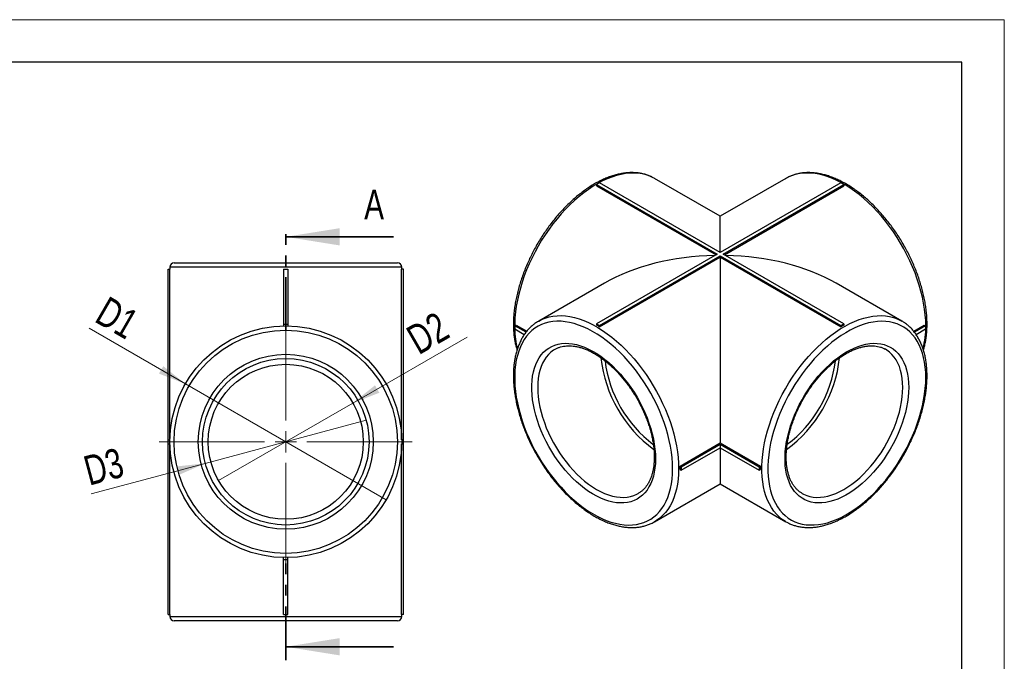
# Model space of a CAD drawing. Header units: millimetres. Extents: x 0 to 210, y 0 to 297.
# Tile 4 of 4: x 94 to 210, y 221 to 297. Entities that reach past the tile are written whole.
import ezdxf

# ---------------------------------------------------------------- set-up
doc = ezdxf.new("R2010")
doc.units = ezdxf.units.MM
doc.linetypes.add('PHANTOM', pattern=[12.7, 6.35, -1.27, 1.27, -1.27, 1.27, -1.27])
doc.layers.add('ОСЕВЫЕ', color=7, linetype='Continuous')
doc.styles.add('SLDTEXTSTYLE1', font='TXT', dxfattribs={"width": 0.75})
doc.dimstyles.new('SLDDIMSTYLE0', dxfattribs={"dimtxt": 3.5, "dimasz": 3.302, "dimexe": 0, "dimexo": 0.0625, "dimgap": 0.875, "dimtad": 1, "dimlfac": 2, "dimrnd": 1e-09, "dimzin": 12, "dimdsep": 46, "dimtxsty": 'SLDTEXTSTYLE1', "dimblk1": 'NONE', "dimsah": 1, "dimcen": 0, "dimadec": 0, "dimazin": 3, "dimtfac": 1, "dimtmove": 0, "dimatfit": 3, "dimldrblk": 'NONE', "dimfxl": 0, "dimfrac": 2, "dimtolj": 1, "dimtzin": 12, "dimarcsym": 0})

# ---------------------------------------------------------------- blocks, each defined once
blk = doc.blocks.new('_D')
at = {"color": 7, "linetype": 'Continuous', "lineweight": 0}
for q in [(102.02, 260.57), (137.07, 240.34)]:
    blk.add_line((113.39, 254.01), q, dxfattribs=at)
at = {"color": 7, "linetype": 'Continuous', "lineweight": 18}
blk.add_solid([(113.39, 254.01), (110.78, 256.1), (110.27, 255.22)], dxfattribs=at)
at = {"color": 7, "linetype": 'Continuous', "lineweight": 18, "insert": (104.27, 264.46), "char_height": 3.5, "attachment_point": 1, "rotation": 330, "style": 'SLDTEXTSTYLE1'}
blk.add_mtext('D1', dxfattribs=at)
blk = doc.blocks.new('_None')
blk = doc.blocks.new('_D_1')
at = {"color": 7, "linetype": 'Continuous', "lineweight": 0}
for q in [(146.65, 259.54), (117.3, 242.6)]:
    blk.add_line((133.15, 251.75), q, dxfattribs=at)
at = {"color": 7, "linetype": 'Continuous', "lineweight": 18}
blk.add_solid([(133.15, 251.75), (136.27, 252.96), (135.76, 253.84)], dxfattribs=at)
at = {"color": 7, "linetype": 'Continuous', "lineweight": 18, "insert": (139.16, 260.4), "char_height": 3.5, "attachment_point": 1, "rotation": 30, "style": 'SLDTEXTSTYLE1'}
blk.add_mtext('D2', dxfattribs=at)
blk = doc.blocks.new('_D_2')
at = {"color": 7, "linetype": 'Continuous', "lineweight": 0}
for q in [(134.72, 249.72), (102.29, 241.03)]:
    blk.add_line((115.74, 244.63), q, dxfattribs=at)
at = {"color": 7, "linetype": 'Continuous', "lineweight": 18}
blk.add_solid([(115.74, 244.63), (112.42, 244.27), (112.68, 243.29)], dxfattribs=at)
at = {"color": 7, "linetype": 'Continuous', "lineweight": 18, "insert": (101.13, 245.36), "char_height": 3.5, "attachment_point": 1, "rotation": 15, "style": 'SLDTEXTSTYLE1'}
blk.add_mtext('D3', dxfattribs=at)
blk = doc.blocks.new('SW_CENTERMARKSYMBOL_0')
at = {"color": 0, "linetype": 'Continuous', "lineweight": 18}
for p, q in [((0, 2.5), (0, 14.925)), ((0, 0), (0, 1.25)), ((-2.5, 0), (-14.925, 0)), ((0, 0), (-1.25, 0)), ((0, 0), (0, -1.25)), ((0, 0), (1.25, 0)), ((2.5, 0), (14.925, 0)), ((0, -2.5), (0, -14.925))]:
    blk.add_line(p, q, dxfattribs=at)

msp = doc.modelspace()

# ---------------------------------------------------------------- linework, layer by layer
at = {"color": 7, "linetype": 'Continuous', "lineweight": 25}
for p, q in [((205, 292), (20, 292)), ((205, 5), (205, 292)), ((162.2563, 277.7482), (161.9027, 277.5441)), ((176.4868, 269.5331), (162.2563, 277.7482)), ((168.7397, 278.2619), (168.6802, 278.2956)), ((176.4868, 273.7896), (168.7397, 278.2619)), ((184.2339, 278.2619), (176.4868, 273.7896)), ((190.7173, 277.7482), (176.4868, 269.5331)), ((191.0709, 277.5441), (190.7173, 277.7482)), ((161.9027, 277.5441), (176.1332, 269.329)), ((161.9027, 277.5441), (161.9027, 277.3789)), ((161.9027, 277.3789), (175.9902, 269.2464)), ((176.8403, 269.329), (191.0709, 277.5441)), ((176.9834, 269.2464), (191.0709, 277.3789)), ((191.0709, 277.5441), (191.0709, 277.3789)), ((176.4868, 269.5331), (176.4868, 273.7896)), ((176.1332, 269.329), (161.9027, 261.1139)), ((162.2563, 260.9097), (176.4868, 269.1249)), ((162.2563, 260.7446), (176.4868, 268.9597)), ((176.4868, 269.1249), (190.7173, 260.9097)), ((176.4868, 269.1249), (176.4868, 268.9597)), ((176.4868, 268.9597), (190.7173, 260.7446)), ((176.4868, 268.9597), (176.4868, 247.0411)), ((191.0709, 261.1139), (176.8403, 269.329)), ((111.354, 267.5484), (111.5562, 267.5484)), ((111.354, 247.4234), (111.354, 267.5484)), ((111.554, 267.7984), (111.554, 267.5484)), ((111.5562, 247.4234), (111.5562, 267.5484)), ((112.054, 268.2984), (125.229, 268.2984)), ((124.979, 267.5484), (125.479, 267.5484)), ((124.979, 267.5484), (124.979, 261.0484)), ((125.229, 268.2984), (138.404, 268.2984)), ((125.479, 267.5484), (125.479, 261.0484)), ((138.9017, 247.4234), (138.9017, 267.5484)), ((139.104, 267.5484), (138.9017, 267.5484)), ((138.904, 267.5484), (138.904, 267.7984)), ((139.104, 247.4234), (139.104, 267.5484)), ((162.8129, 265.8958), (155.0658, 261.4235)), ((197.9078, 261.4235), (190.1607, 265.8958)), ((197.9078, 261.4235), (197.9284, 261.4115)), ((124.979, 261.0484), (124.979, 260.8461)), ((124.979, 261.0484), (125.479, 261.0484)), ((125.479, 261.0484), (125.479, 260.8461)), ((152.2684, 260.8569), (152.4114, 260.9395)), ((153.5756, 260.1023), (152.2684, 260.8569)), ((152.2684, 260.8569), (152.2684, 260.4486)), ((153.3688, 259.8134), (152.2684, 260.4486)), ((152.4114, 260.9395), (153.6665, 260.215)), ((161.9027, 261.1139), (162.2563, 260.9097)), ((161.9027, 261.1139), (161.9027, 260.9487)), ((162.2563, 260.9097), (162.2563, 260.7446)), ((190.7173, 260.9097), (191.0709, 261.1139)), ((190.7173, 260.9097), (190.7173, 260.7446)), ((191.0709, 261.1139), (191.0709, 260.9487)), ((199.3091, 260.2161), (200.5622, 260.9395)), ((200.7052, 260.8569), (199.3967, 260.1015)), ((200.7052, 260.4486), (199.6061, 259.8142)), ((200.5622, 260.9395), (200.7052, 260.8569)), ((200.7052, 260.8569), (200.7052, 260.4486)), ((156.9906, 258.0892), (156.9624, 258.0727)), ((195.983, 258.0892), (195.9402, 258.1135)), ((111.354, 246.9234), (111.354, 247.4234)), ((111.354, 247.4234), (111.5562, 247.4234)), ((139.104, 247.4234), (138.9017, 247.4234)), ((139.104, 246.9234), (139.104, 247.4234)), ((111.354, 246.9234), (111.5562, 246.9234)), ((111.354, 226.7984), (111.354, 246.9234)), ((111.5562, 226.7984), (111.5562, 246.9234)), ((139.104, 246.9234), (138.9017, 246.9234)), ((138.9017, 226.7984), (138.9017, 246.9234)), ((139.104, 226.7984), (139.104, 246.9234)), ((171.7476, 244.3052), (176.4868, 247.0411)), ((171.8906, 244.2226), (176.4868, 246.8759)), ((171.8906, 243.8143), (176.4868, 246.4677)), ((176.4868, 247.0411), (181.226, 244.3052)), ((176.4868, 246.8759), (181.083, 244.2226)), ((176.4868, 246.8759), (176.4868, 246.4677)), ((176.4868, 246.4677), (176.4868, 242.2094)), ((176.4868, 246.4677), (181.083, 243.8143)), ((171.7476, 244.3052), (171.8906, 244.2226)), ((171.8906, 244.2226), (171.8906, 243.8143)), ((181.083, 244.2226), (181.226, 244.3052)), ((181.083, 244.2226), (181.083, 243.8143)), ((171.7476, 243.8969), (171.8906, 243.8143)), ((181.083, 243.8143), (181.226, 243.8969)), ((168.7397, 237.737), (176.4868, 242.2094)), ((176.4868, 242.2094), (184.2339, 237.737)), ((166.8148, 241.0713), (166.8552, 241.095)), ((168.7397, 237.737), (168.7014, 237.7152)), ((124.979, 233.2984), (124.979, 233.5007)), ((125.479, 233.2984), (125.479, 233.5007)), ((124.979, 233.2984), (125.479, 233.2984)), ((124.979, 226.7984), (124.979, 233.2984)), ((125.479, 226.7984), (125.479, 233.2984)), ((111.354, 226.7984), (111.5562, 226.7984)), ((111.554, 226.7984), (111.554, 226.5484)), ((124.979, 226.7984), (125.479, 226.7984)), ((139.104, 226.7984), (138.9017, 226.7984)), ((138.904, 226.5484), (138.904, 226.7984)), ((125.229, 226.0484), (112.054, 226.0484)), ((138.404, 226.0484), (125.229, 226.0484))]:
    msp.add_line(p, q, dxfattribs=at)
at = {"color": 7, "linetype": 'PHANTOM', "lineweight": 35}
for p, q in [((125.229, 260.2559), (125.229, 272.9559)), ((125.229, 221.3909), (125.229, 234.0973))]:
    msp.add_line(p, q, dxfattribs=at)
at = {"color": 7, "linetype": 'Continuous', "lineweight": 35}
for p, q in [((137.929, 271.3684), (125.229, 271.3684)), ((137.929, 222.9784), (125.229, 222.9784))]:
    msp.add_line(p, q, dxfattribs=at)
at = {"color": 8, "linetype": 'Continuous', "lineweight": 25}
for p, q in [((125.229, 267.7984), (111.554, 267.7984)), ((138.904, 267.7984), (125.229, 267.7984)), ((111.554, 226.5484), (125.229, 226.5484)), ((125.229, 226.5484), (138.904, 226.5484))]:
    msp.add_line(p, q, dxfattribs=at)
at = {"color": 8, "linetype": 'Continuous', "lineweight": 25, "flags": 128}
for points in [[(168.6802, 278.2956), (168.5908, 278.3441), (168.1774, 278.537), (167.7431, 278.6896), (167.2894, 278.8015), (166.8178, 278.8722), (166.3299, 278.9015), (165.8272, 278.8894), (165.3116, 278.8359), (164.7846, 278.7411), (164.248, 278.6054), (163.7037, 278.4292), (163.1533, 278.213), (162.5989, 277.9578), (162.0421, 277.6641), (161.4848, 277.3332), (160.9289, 276.9659), (160.3763, 276.5637), (159.8287, 276.1277), (159.288, 275.6595), (158.756, 275.1606), (158.2345, 274.6326), (157.7251, 274.0773), (157.2297, 273.4967), (156.7497, 272.8925), (156.2869, 272.2668), (155.8427, 271.6216), (155.4186, 270.9592), (155.0161, 270.2817), (154.6365, 269.5914), (154.281, 268.8905), (153.9508, 268.1814), (153.6471, 267.4665), (153.3707, 266.7481), (153.1227, 266.0286), (152.9039, 265.3103), (152.7149, 264.5958), (152.5565, 263.8873), (152.4292, 263.1873), (152.3333, 262.4979), (152.2692, 261.8216), (152.237, 261.1606), (152.237, 260.517), (152.2692, 259.893), (152.3333, 259.2907), (152.4292, 258.7121), (152.5558, 258.1618)], [(200.7406, 260.8365), (200.7245, 261.489), (200.6764, 262.158), (200.5963, 262.8411), (200.4846, 263.5361), (200.3417, 264.2407), (200.1679, 264.9525), (199.964, 265.6691), (199.7305, 266.3883), (199.4682, 267.1076), (199.178, 267.8245), (198.8609, 268.5369), (198.5179, 269.2421), (198.1502, 269.938), (197.759, 270.6222), (197.3455, 271.2924), (196.9112, 271.9465), (196.4575, 272.5822), (195.9859, 273.1974), (195.498, 273.7901), (194.9954, 274.3583), (194.4797, 274.9001), (193.9527, 275.4137), (193.4162, 275.8975), (192.8718, 276.3498), (192.3215, 276.7691), (191.767, 277.154), (191.2102, 277.5033), (190.653, 277.8157), (190.0971, 278.0903), (189.5444, 278.326), (188.9969, 278.5223), (188.4562, 278.6783), (187.9242, 278.7936), (187.4027, 278.8678), (186.8933, 278.9007), (186.3978, 278.8921), (185.9179, 278.842), (185.455, 278.7507), (185.0108, 278.6184), (184.5868, 278.4456), (184.2339, 278.2619)], [(155.0658, 261.4235), (155.4186, 261.6072), (155.8427, 261.78), (156.2869, 261.9123), (156.7497, 262.0036), (157.2297, 262.0536), (157.7251, 262.0623), (158.2345, 262.0294), (158.756, 261.9552), (159.288, 261.8399), (159.8287, 261.6839), (160.3763, 261.4876), (160.9289, 261.2518), (161.4848, 260.9773), (162.0421, 260.6648), (162.5989, 260.3156), (163.1533, 259.9307), (163.7037, 259.5114), (164.248, 259.0591), (164.7846, 258.5753), (165.3116, 258.0617), (165.8272, 257.5198), (166.3299, 256.9516), (166.8178, 256.359), (167.2894, 255.7438), (167.7431, 255.1081), (168.1774, 254.454), (168.5908, 253.7838), (168.9821, 253.0996), (169.3498, 252.4037), (169.6928, 251.6984), (170.0099, 250.9861), (170.3, 250.2692), (170.5623, 249.5499), (170.7958, 248.8307), (170.9998, 248.1141), (171.1735, 247.4023), (171.3165, 246.6977), (171.4282, 246.0027), (171.5082, 245.3196), (171.5563, 244.6506), (171.5724, 243.9981)], [(184.2424, 237.7321), (184.1843, 237.7661), (183.8046, 238.0181), (183.4491, 238.3085), (183.119, 238.6364), (182.8152, 239.0006), (182.5389, 239.4), (182.2909, 239.8332), (182.072, 240.2987), (181.8831, 240.7951), (181.7247, 241.3207), (181.5973, 241.8737), (181.5014, 242.4523), (181.4373, 243.0546), (181.4052, 243.6786), (181.4052, 244.3222), (181.4373, 244.9832), (181.5014, 245.6595), (181.5973, 246.3488), (181.7247, 247.0489), (181.8831, 247.7574), (182.072, 248.4719), (182.2909, 249.1901), (182.5389, 249.9097), (182.8152, 250.6281), (183.119, 251.343), (183.4491, 252.0521), (183.8046, 252.753), (184.1843, 253.4433), (184.5868, 254.1208), (185.0108, 254.7832), (185.455, 255.4283), (185.9179, 256.054), (186.3978, 256.6582), (186.8933, 257.2389), (187.4027, 257.7942), (187.9242, 258.3221), (188.4562, 258.8211), (188.9969, 259.2893), (189.5444, 259.7252), (190.0971, 260.1275), (190.653, 260.4947), (191.2102, 260.8257), (191.767, 261.1193), (192.3215, 261.3746), (192.8718, 261.5907), (193.4162, 261.7669), (193.9527, 261.9027), (194.4797, 261.9975), (194.9954, 262.051), (195.498, 262.0631), (195.9859, 262.0338), (196.4575, 261.9631), (196.9112, 261.8512), (197.3455, 261.6986), (197.759, 261.5057), (197.9078, 261.4235)], [(156.9624, 258.0727), (156.8254, 257.9871), (156.5136, 257.7542), (156.227, 257.4832), (155.9668, 257.1754), (155.7343, 256.8321), (155.5306, 256.455), (155.3565, 256.0459), (155.213, 255.6066), (155.1007, 255.1392), (155.0201, 254.6459), (154.9716, 254.129), (154.9554, 253.5908), (154.9716, 253.034), (155.0201, 252.4611), (155.1007, 251.8747), (155.213, 251.2777), (155.3565, 250.6727), (155.5306, 250.0626), (155.7343, 249.4503), (155.9668, 248.8386), (156.227, 248.2304), (156.5136, 247.6284), (156.8254, 247.0355), (157.1608, 246.4546), (157.5183, 245.8881), (157.8963, 245.3389), (158.293, 244.8095), (158.7065, 244.3023), (159.1349, 243.8197), (159.5762, 243.364), (160.0283, 242.9373), (160.4892, 242.5415), (160.9567, 242.1786), (161.4286, 241.8501), (161.9027, 241.5577), (162.3768, 241.3027), (162.8487, 241.0863), (163.3162, 240.9095), (163.7771, 240.7732), (164.2292, 240.6779), (164.6705, 240.6241), (165.0989, 240.612), (165.5124, 240.6418), (165.9091, 240.7133), (166.2871, 240.826), (166.6446, 240.9797), (166.8148, 241.0713)], [(198.0182, 253.5908), (198.002, 254.129), (197.9535, 254.6459), (197.8729, 255.1392), (197.7606, 255.6066), (197.6171, 256.0459), (197.443, 256.455), (197.2393, 256.8321), (197.0068, 257.1754), (196.7466, 257.4832), (196.46, 257.7542), (196.1482, 257.9871), (195.983, 258.0892)], [(186.1685, 241.0657), (186.329, 240.9797), (186.6865, 240.826), (187.0645, 240.7133), (187.4612, 240.6418), (187.8746, 240.612), (188.303, 240.6241), (188.7444, 240.6779), (189.1965, 240.7732), (189.6574, 240.9095), (190.1249, 241.0863), (190.5968, 241.3027), (191.0709, 241.5577), (191.545, 241.8501), (192.0169, 242.1786), (192.4843, 242.5415), (192.9452, 242.9373), (193.3974, 243.364), (193.8387, 243.8197), (194.2671, 244.3023), (194.6806, 244.8095), (195.0773, 245.3389), (195.4552, 245.8881), (195.8128, 246.4546), (196.1482, 247.0355), (196.46, 247.6284), (196.7466, 248.2304), (197.0068, 248.8386), (197.2393, 249.4503), (197.443, 250.0626), (197.6171, 250.6727), (197.7606, 251.2777), (197.8729, 251.8747), (197.9535, 252.4611), (198.002, 253.034), (198.0182, 253.5908)], [(171.5724, 243.9981), (171.5563, 243.364), (171.5082, 242.7506), (171.4282, 242.1599), (171.3165, 241.5939), (171.1735, 241.0544), (170.9998, 240.5432), (170.7958, 240.062), (170.5623, 239.6124), (170.3, 239.196), (170.0099, 238.814), (169.6928, 238.4679), (169.3498, 238.1586), (168.9821, 237.8873), (168.7397, 237.737)]]:
    msp.add_lwpolyline(points, dxfattribs=at)
at = {"color": 7, "linetype": 'Continuous', "lineweight": 25, "flags": 128}
for points in [[(170.8653, 243.9981), (170.8492, 244.6387), (170.8011, 245.2956), (170.7211, 245.9667), (170.6095, 246.6494), (170.4666, 247.3416), (170.293, 248.0408), (170.0893, 248.7446), (169.8561, 249.4506), (169.5943, 250.1563), (169.3047, 250.8593), (168.9884, 251.5572), (168.6465, 252.2476), (168.2801, 252.9281), (167.8905, 253.5964), (167.4791, 254.2501), (167.0472, 254.887), (166.5963, 255.5049), (166.128, 256.1016), (165.644, 256.6752), (165.1459, 257.2237), (164.6353, 257.745), (164.1141, 258.2376), (163.5841, 258.6996), (163.047, 259.1294), (162.5048, 259.5256), (161.9593, 259.8869), (161.4124, 260.2119), (160.866, 260.4995), (160.3219, 260.7488), (159.782, 260.9589), (159.2482, 261.1291), (158.7224, 261.2587), (158.2063, 261.3474), (157.7017, 261.3949), (157.2104, 261.4009), (156.7341, 261.3654), (156.2743, 261.2886), (155.8328, 261.1708), (155.4109, 261.0123), (155.0102, 260.8136), (154.632, 260.5756), (154.2777, 260.2989), (153.9485, 259.9846), (153.6454, 259.6338), (153.3696, 259.2475), (153.122, 258.8273), (152.9034, 258.3744), (152.7147, 257.8905), (152.5564, 257.3773), (152.4291, 256.8365), (152.3332, 256.27), (152.2691, 255.6797), (152.237, 255.0677), (152.237, 254.4361), (152.2691, 253.787), (152.3332, 253.1227), (152.4291, 252.4456), (152.5564, 251.7578), (152.7147, 251.0618), (152.9034, 250.36), (153.122, 249.6548), (153.3696, 248.9487), (153.6454, 248.244), (153.9485, 247.5432), (154.2777, 246.8488), (154.632, 246.163), (155.0102, 245.4884), (155.4109, 244.8271), (155.8328, 244.1815), (156.2743, 243.5539), (156.7341, 242.9463), (157.2104, 242.3608), (157.7017, 241.7996), (158.2063, 241.2644), (158.7224, 240.7573), (159.2482, 240.2798), (159.782, 239.8337), (160.3219, 239.4205), (160.866, 239.0416), (161.4124, 238.6983), (161.9593, 238.3919), (162.5048, 238.1233), (163.047, 237.8935), (163.5841, 237.7033), (164.1141, 237.5533), (164.6353, 237.4441), (165.1459, 237.376), (165.644, 237.3492), (166.128, 237.364), (166.5963, 237.4201), (167.0472, 237.5175), (167.4791, 237.6557), (167.8905, 237.8344), (168.2801, 238.0528), (168.6465, 238.3102), (168.9884, 238.6059), (169.3047, 238.9386), (169.5943, 239.3073), (169.8561, 239.7107), (170.0893, 240.1475), (170.293, 240.616), (170.4666, 241.1148), (170.6095, 241.642), (170.7211, 242.1959), (170.8011, 242.7746), (170.8492, 243.376), (170.8653, 243.9981)], [(155.0108, 261.3912), (155.0161, 261.3944), (155.0658, 261.4235)], [(200.7406, 254.7542), (200.7245, 255.3763), (200.6764, 255.9777), (200.5964, 256.5564), (200.4847, 257.1103), (200.3419, 257.6375), (200.1683, 258.1363), (199.9645, 258.6048), (199.7314, 259.0416), (199.4695, 259.445), (199.18, 259.8137), (198.8637, 260.1464), (198.5218, 260.442), (198.1554, 260.6995), (197.7658, 260.9179), (197.3543, 261.0966), (196.9224, 261.2348), (196.4716, 261.3322), (196.0033, 261.3883), (195.5193, 261.403), (195.0211, 261.3763), (194.5106, 261.3082), (193.9894, 261.199), (193.4593, 261.049), (192.9223, 260.8588), (192.3801, 260.629), (191.8346, 260.3604), (191.2877, 260.054), (190.7412, 259.7107), (190.1971, 259.3318), (189.6573, 258.9186), (189.1235, 258.4725), (188.5977, 257.995), (188.0816, 257.4879), (187.577, 256.9527), (187.0857, 256.3915), (186.6093, 255.806), (186.1496, 255.1984), (185.708, 254.5707), (185.2862, 253.9252), (184.8855, 253.2639), (184.5073, 252.5892), (184.153, 251.9035), (183.8237, 251.2091), (183.5207, 250.5083), (183.2449, 249.8036), (182.9973, 249.0975), (182.7787, 248.3923), (182.59, 247.6905), (182.4317, 246.9945), (182.3044, 246.3067), (182.2085, 245.6295), (182.1444, 244.9653), (182.1123, 244.3162), (182.1123, 243.6846), (182.1444, 243.0725), (182.2085, 242.4823), (182.3044, 241.9158), (182.4317, 241.375), (182.59, 240.8617), (182.7787, 240.3779), (182.9973, 239.925), (183.2449, 239.5048), (183.5207, 239.1185), (183.8237, 238.7677), (184.153, 238.4533), (184.5073, 238.1767), (184.8855, 237.9386), (185.2862, 237.74), (185.708, 237.5815), (186.1496, 237.4637), (186.6093, 237.3869), (187.0857, 237.3514), (187.577, 237.3574), (188.0816, 237.4049), (188.5977, 237.4935), (189.1235, 237.6232), (189.6573, 237.7934), (190.1971, 238.0035), (190.7412, 238.2528), (191.2877, 238.5404), (191.8346, 238.8654), (192.3801, 239.2267), (192.9223, 239.6229), (193.4593, 240.0527), (193.9894, 240.5147), (194.5106, 241.0072), (195.0211, 241.5286), (195.5193, 242.077), (196.0033, 242.6506), (196.4716, 243.2474), (196.9224, 243.8653), (197.3543, 244.5022), (197.7658, 245.1559), (198.1554, 245.8242), (198.5218, 246.5047), (198.8637, 247.1951), (199.18, 247.893), (199.4695, 248.596), (199.7314, 249.3017), (199.9645, 250.0077), (200.1683, 250.7115), (200.3419, 251.4107), (200.4847, 252.1028), (200.5964, 252.7856), (200.6764, 253.4566), (200.7245, 254.1136), (200.7406, 254.7542)], [(168.85, 245.1614), (168.8341, 244.6135), (168.7863, 244.0863), (168.7068, 243.5823), (168.596, 243.1036), (168.4545, 242.6523), (168.2827, 242.2305), (168.0815, 241.8399), (167.8517, 241.4822), (167.5944, 241.1591), (167.3106, 240.8719), (167.0016, 240.6218), (166.6688, 240.4101), (166.3136, 240.2376), (165.9376, 240.105), (165.5424, 240.0129), (165.1297, 239.9619), (164.7013, 239.9519), (164.2592, 239.9832), (163.8053, 240.0556), (163.3414, 240.1687), (162.8697, 240.3221), (162.3923, 240.515), (161.9112, 240.7467), (161.4284, 241.0162), (160.9463, 241.3222), (160.4667, 241.6634), (159.9919, 242.0384), (159.5239, 242.4454), (159.0647, 242.8827), (158.6164, 243.3485), (158.181, 243.8406), (157.7602, 244.3569), (157.3561, 244.8951), (156.9702, 245.453), (156.6044, 246.028), (156.2602, 246.6176), (155.9392, 247.2193), (155.6426, 247.8304), (155.3719, 248.4483), (155.1282, 249.0703), (154.9126, 249.6935), (154.726, 250.3154), (154.5693, 250.9332), (154.443, 251.5442), (154.3479, 252.1457), (154.2842, 252.7351), (154.2523, 253.3098), (154.2523, 253.8673), (154.2842, 254.4052), (154.3479, 254.921), (154.443, 255.4127), (154.5693, 255.8779), (154.726, 256.3147), (154.9126, 256.7211), (155.1282, 257.0955), (155.3719, 257.4361), (155.6426, 257.7414), (155.9392, 258.0102), (156.2602, 258.2412), (156.6044, 258.4334), (156.9702, 258.5861), (157.3561, 258.6984), (157.7602, 258.77), (158.181, 258.8005), (158.6164, 258.7899), (159.0647, 258.738), (159.5239, 258.6452), (159.9919, 258.5119), (160.4667, 258.3386), (160.9463, 258.1262), (161.4284, 257.8755), (161.9112, 257.5876), (162.3923, 257.2638), (162.8697, 256.9055), (163.3414, 256.5143), (163.8053, 256.0919), (164.2592, 255.6401), (164.7013, 255.1609), (165.1297, 254.6564), (165.5424, 254.1289), (165.9376, 253.5805), (166.3136, 253.0138), (166.6688, 252.4312), (167.0016, 251.8352), (167.3106, 251.2284), (167.5944, 250.6136), (167.8517, 249.9933), (168.0815, 249.3704), (168.2827, 248.7475), (168.4545, 248.1273), (168.596, 247.5126), (168.7068, 246.906), (168.7863, 246.3102), (168.8341, 245.7278), (168.85, 245.1614)], [(198.7253, 253.5908), (198.7093, 253.0244), (198.6615, 252.4421), (198.5821, 251.8463), (198.4713, 251.2397), (198.3297, 250.625), (198.1579, 250.0048), (197.9567, 249.3819), (197.727, 248.7589), (197.4696, 248.1387), (197.1858, 247.5238), (196.8769, 246.9171), (196.5441, 246.3211), (196.1889, 245.7385), (195.8128, 245.1717), (195.4176, 244.6234), (195.0049, 244.0958), (194.5766, 243.5914), (194.1345, 243.1122), (193.6805, 242.6604), (193.2167, 242.238), (192.745, 241.8468), (192.2676, 241.4885), (191.7864, 241.1647), (191.3037, 240.8768), (190.8215, 240.6261), (190.342, 240.4136), (189.8671, 240.2404), (189.3991, 240.1071), (188.94, 240.0143), (188.4917, 239.9624), (188.0562, 239.9517), (187.6355, 239.9823), (187.2313, 240.0539), (186.8455, 240.1662), (186.4797, 240.3189), (186.1355, 240.5111), (185.8144, 240.7421), (185.5179, 241.0109), (185.2472, 241.3162), (185.0035, 241.6568), (184.7879, 242.0311), (184.6013, 242.4376), (184.4445, 242.8744), (184.3183, 243.3396), (184.2231, 243.8313), (184.1594, 244.3471), (184.1275, 244.885), (184.1275, 245.4425), (184.1594, 246.0172), (184.2231, 246.6066), (184.3183, 247.2081), (184.4445, 247.8191), (184.6013, 248.4368), (184.7879, 249.0587), (185.0035, 249.682), (185.2472, 250.304), (185.5179, 250.9219), (185.8144, 251.533), (186.1355, 252.1347), (186.4797, 252.7243), (186.8455, 253.2993), (187.2313, 253.8572), (187.6355, 254.3954), (188.0562, 254.9117), (188.4917, 255.4038), (188.94, 255.8695), (189.3991, 256.3069), (189.8671, 256.7139), (190.342, 257.0889), (190.8215, 257.4301), (191.3037, 257.7361), (191.7864, 258.0055), (192.2676, 258.2373), (192.745, 258.4302), (193.2167, 258.5836), (193.6805, 258.6967), (194.1345, 258.7691), (194.5766, 258.8004), (195.0049, 258.7904), (195.4176, 258.7393), (195.8128, 258.6473), (196.1889, 258.5147), (196.5441, 258.3422), (196.8769, 258.1305), (197.1858, 257.8804), (197.4696, 257.5932), (197.727, 257.2701), (197.9567, 256.9124), (198.1579, 256.5218), (198.3297, 256.1), (198.4713, 255.6487), (198.5821, 255.17), (198.6615, 254.666), (198.7093, 254.1388), (198.7253, 253.5908)]]:
    msp.add_lwpolyline(points, dxfattribs=at)
at = {"color": 7, "linetype": 'Continuous', "lineweight": 25}
for radius in [13.675, 13.175, 10.325, 9.825, 9.15]:
    msp.add_circle((125.229, 247.1734), radius, dxfattribs=at)
for centre, radius, start, end in [((112.054, 267.7984), 0.5, 90, 180), ((138.404, 267.7984), 0.5, 0, 90), ((155.6355, 249.6841), 12.8906, 59.095392, 60.909985), ((197.3381, 249.6841), 12.8906, 119.090015, 120.904608), ((177.8024, 258.7589), 15.4808, 186.206431, 233.787735), ((177.2955, 258.4665), 14.5011, 186.913259, 233.103297), ((175.1712, 258.7588), 15.4808, 306.218587, 353.799534), ((175.6754, 258.4677), 14.5038, 306.931473, 353.088557), ((158.8554, 244.101), 12.8938, 359.092851, 0.907149), ((194.1182, 244.101), 12.8938, 179.092851, 180.907149), ((112.054, 226.5484), 0.5, 180, 270), ((138.404, 226.5484), 0.5, 270, 0)]:
    msp.add_arc(centre, radius, start, end, dxfattribs=at)
at = {"color": 8, "linetype": 'Continuous', "lineweight": 25}
msp.add_arc((190.2803, 260.742), 10.4607, 345.730469, 0.517551, dxfattribs=at)
at = {"color": 7, "linetype": 'Continuous', "lineweight": 25}
for start_param, end_param in [(1.60427207, 2.35611323), (0.78547943, 1.53732058)]:
    msp.add_ellipse((176.4868, 257.9995), major_axis=(19.3394, 0), ratio=0.57738155, start_param=start_param, end_param=end_param, dxfattribs=at)
for points, knots in [([(168.675, 278.2964), (168.5576, 278.3591), (168.3092, 278.4919), (167.9064, 278.6507), (167.4735, 278.782), (167.0239, 278.8758), (166.5592, 278.9327), (166.0805, 278.9522), (165.589, 278.9342), (165.0861, 278.8785), (164.5735, 278.7852), (164.0528, 278.6544), (163.5256, 278.4866), (162.9938, 278.2822), (162.4591, 278.0421), (161.9231, 277.767), (161.3874, 277.458), (160.8538, 277.116), (160.3238, 276.7422), (159.7989, 276.3378), (159.2806, 275.9042), (158.7704, 275.4426), (158.2697, 274.9544), (157.78, 274.4412), (157.3025, 273.9045), (156.8387, 273.3458), (156.3899, 272.7668), (155.9573, 272.1692), (155.5422, 271.5549), (155.1458, 270.9254), (154.7692, 270.2828), (154.4135, 269.6289), (154.0798, 268.9655), (153.769, 268.2947), (153.4821, 267.6183), (153.2199, 266.9382), (152.9832, 266.2566), (152.7727, 265.5752), (152.5892, 264.8961), (152.4332, 264.2212), (152.3052, 263.5525), (152.2057, 262.8918), (152.1351, 262.241), (152.0937, 261.6021), (152.0818, 260.9769), (152.0995, 260.3671), (152.1472, 259.7749), (152.2241, 259.2013), (152.3331, 258.6507), (152.4304, 258.2492), (152.5007, 258.0396), (152.5147, 257.9977)], [0, 0, 0, 0, 0.01802951, 0.03816454, 0.05832589, 0.07854471, 0.09884506, 0.11924184, 0.13974017, 0.16033639, 0.18102014, 0.20177695, 0.22259079, 0.24344601, 0.26432876, 0.28522753, 0.30613335, 0.32703818, 0.34793767, 0.36882929, 0.38971164, 0.41058418, 0.43144697, 0.45230053, 0.47314565, 0.49398333, 0.51481472, 0.53564103, 0.55646355, 0.5772836, 0.5981025, 0.6189216, 0.63974189, 0.66056466, 0.68139126, 0.70222305, 0.72306137, 0.74390753, 0.76476279, 0.78562829, 0.80650502, 0.82739371, 0.84829474, 0.86920795, 0.89013239, 0.91106612, 0.93200577, 0.95294451, 0.97387368, 0.99478244, 1, 1, 1, 1]), ([(200.887, 261.0406), (200.8862, 261.1499), (200.8838, 261.4662), (200.8572, 262.0007), (200.7978, 262.6469), (200.709, 263.304), (200.5917, 263.97), (200.446, 264.6429), (200.2727, 265.3207), (200.0722, 266.0016), (199.8452, 266.6835), (199.5924, 267.3645), (199.3146, 268.0425), (199.0126, 268.7158), (198.6873, 269.3822), (198.3397, 270.0399), (197.9708, 270.6869), (197.5817, 271.3215), (197.1734, 271.9417), (196.7473, 272.5457), (196.3044, 273.1317), (195.8461, 273.6981), (195.3737, 274.2431), (194.8885, 274.7653), (194.3918, 275.2629), (193.885, 275.7345), (193.3696, 276.1788), (192.847, 276.5943), (192.3186, 276.9798), (191.7858, 277.334), (191.2503, 277.6558), (190.7134, 277.9441), (190.1766, 278.1979), (189.6417, 278.4162), (189.1101, 278.5982), (188.5836, 278.7432), (188.064, 278.8506), (187.5528, 278.9198), (187.0521, 278.9507), (186.5635, 278.943), (186.0889, 278.8972), (185.6299, 278.8132), (185.1878, 278.6924), (184.7652, 278.5329), (184.4316, 278.3789), (184.2469, 278.2654), (184.1892, 278.2299)], [0, 0, 0, 0, 0.01235665, 0.03574494, 0.05912589, 0.08249796, 0.10585962, 0.1292103, 0.15255009, 0.17587957, 0.19919965, 0.22251145, 0.24581626, 0.26911545, 0.29241044, 0.31570272, 0.33899377, 0.3622851, 0.3855778, 0.40887333, 0.43217319, 0.45547892, 0.47879201, 0.50211392, 0.52544605, 0.54878969, 0.57214592, 0.59551557, 0.61889902, 0.64229607, 0.66570564, 0.68912548, 0.71255178, 0.73597671, 0.75939056, 0.78278106, 0.80613292, 0.82942817, 0.8526474, 0.87577177, 0.89878591, 0.92168114, 0.94445835, 0.96712973, 0.98971868, 1, 1, 1, 1]), ([(155.0093, 261.3845), (154.9433, 261.3462), (154.7488, 261.2335), (154.4486, 261.0084), (154.1089, 260.7129), (153.7936, 260.3829), (153.5021, 260.0214), (153.2358, 259.6285), (152.9952, 259.2055), (152.7813, 258.7533), (152.5948, 258.2732), (152.4364, 257.7668), (152.3068, 257.2357), (152.2062, 256.6815), (152.1351, 256.1061), (152.0936, 255.5115), (152.0818, 254.8994), (152.0995, 254.2718), (152.1467, 253.6307), (152.223, 252.978), (152.3281, 252.3156), (152.4617, 251.6454), (152.6232, 250.9695), (152.8121, 250.2896), (153.0278, 249.608), (153.2696, 248.9263), (153.5368, 248.2468), (153.8285, 247.5712), (154.1439, 246.9017), (154.4821, 246.24), (154.842, 245.5881), (155.2226, 244.948), (155.6227, 244.3214), (156.0414, 243.7103), (156.4772, 243.1163), (156.929, 242.5413), (157.3956, 241.9869), (157.8755, 241.4547), (158.3674, 240.9464), (158.87, 240.4634), (159.3819, 240.0073), (159.9016, 239.5793), (160.4277, 239.1807), (160.9588, 238.813), (161.4933, 238.4771), (162.0298, 238.1743), (162.5668, 237.9056), (163.1027, 237.672), (163.636, 237.4743), (164.1648, 237.3133), (164.6876, 237.1897), (165.2026, 237.1041), (165.7081, 237.0568), (166.2021, 237.0479), (166.6829, 237.0774), (167.1488, 237.1451), (167.5984, 237.2501), (168.0293, 237.3934), (168.3966, 237.5479), (168.6114, 237.6695), (168.6963, 237.7176)], [0, 0, 0, 0, 0.00872327, 0.02570973, 0.04270702, 0.05974305, 0.07684075, 0.09401585, 0.11127588, 0.12862049, 0.14604293, 0.16353207, 0.18107467, 0.19865725, 0.21626742, 0.23389466, 0.25153058, 0.26916814, 0.28680237, 0.30443067, 0.32205151, 0.33966419, 0.35726857, 0.37486495, 0.39245393, 0.41003628, 0.42761294, 0.4451849, 0.46275323, 0.48031904, 0.49788343, 0.51544755, 0.53301238, 0.55057884, 0.56814808, 0.58572125, 0.60329948, 0.62088391, 0.6384756, 0.65607556, 0.67368469, 0.6913037, 0.70893304, 0.72657277, 0.74422239, 0.7618806, 0.77954509, 0.79721151, 0.81487283, 0.8325208, 0.85014485, 0.86773223, 0.88526861, 0.90273937, 0.9201315, 0.93743599, 0.9546502, 0.97177959, 0.98883827, 1, 1, 1, 1]), ([(200.887, 254.9583), (200.8862, 255.0668), (200.8838, 255.3809), (200.857, 255.8881), (200.797, 256.4725), (200.7068, 257.0369), (200.587, 257.5794), (200.4377, 258.0984), (200.2595, 258.5919), (200.0527, 259.0583), (199.8182, 259.4958), (199.5569, 259.903), (199.2697, 260.2784), (198.9582, 260.6211), (198.6228, 260.929), (198.2811, 261.195), (198.0412, 261.3406), (197.9289, 261.4088)], [0, 0, 0, 0, 0.037078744, 0.107321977, 0.177591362, 0.247845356, 0.318052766, 0.388173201, 0.458157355, 0.527949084, 0.597489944, 0.666726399, 0.735619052, 0.804152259, 0.872341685, 0.940237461, 1, 1, 1, 1]), ([(200.4611, 257.996), (200.4633, 258.0023), (200.5227, 258.1742), (200.6127, 258.5342), (200.7284, 259.0765), (200.8115, 259.6436), (200.8656, 260.2301), (200.8853, 260.6995), (200.8867, 260.9728), (200.887, 261.0406)], [0, 0, 0, 0, 0.00713757, 0.19268251, 0.37871128, 0.56508643, 0.75168748, 0.93841579, 1, 1, 1, 1]), ([(156.9665, 258.0722), (156.9803, 258.0813), (157.0905, 258.1537), (157.3162, 258.256), (157.6443, 258.376), (157.9923, 258.4567), (158.3556, 258.5019), (158.733, 258.5106), (159.1229, 258.4836), (159.5239, 258.421), (159.9347, 258.3232), (160.3541, 258.1904), (160.7804, 258.023), (161.212, 257.8215), (161.6473, 257.5864), (162.0844, 257.3186), (162.5215, 257.0189), (162.9565, 256.6885), (163.3877, 256.3285), (163.8131, 255.9404), (164.2308, 255.5257), (164.6391, 255.0861), (165.0362, 254.6234), (165.4202, 254.1394), (165.7896, 253.6362), (166.1427, 253.116), (166.4779, 252.5808), (166.794, 252.0329), (167.0895, 251.4747), (167.3632, 250.9085), (167.6139, 250.3368), (167.8406, 249.762), (168.0424, 249.1866), (168.2185, 248.6129), (168.3683, 248.0436), (168.4912, 247.4811), (168.5869, 246.9277), (168.6546, 246.3862), (168.6961, 245.863), (168.7011, 245.5295), (168.7036, 245.3655)], [0, 0, 0, 0, 0.00406946, 0.03238042, 0.06068659, 0.08880214, 0.11663116, 0.14415311, 0.17140041, 0.19842934, 0.22529945, 0.25206314, 0.27876217, 0.30542773, 0.33208186, 0.3587362, 0.38540069, 0.4120819, 0.43878321, 0.46550576, 0.49224915, 0.51901197, 0.54579213, 0.57258714, 0.59939422, 0.62621048, 0.65303291, 0.67985846, 0.70668406, 0.73350557, 0.76031992, 0.78712398, 0.8139147, 0.84068906, 0.8674442, 0.89417749, 0.92088674, 0.94757041, 0.97422807, 1, 1, 1, 1]), ([(186.1698, 241.0704), (186.1313, 241.0911), (185.9914, 241.1661), (185.7711, 241.3318), (185.5099, 241.5667), (185.2726, 241.837), (185.0589, 242.1381), (184.8698, 242.4691), (184.7055, 242.8283), (184.5667, 243.2147), (184.4535, 243.6268), (184.3665, 244.0633), (184.306, 244.5227), (184.2726, 245.0033), (184.2665, 245.5032), (184.2879, 246.0205), (184.3369, 246.5531), (184.4135, 247.0986), (184.5176, 247.6549), (184.6489, 248.2196), (184.8068, 248.7902), (184.9909, 249.3644), (185.2004, 249.9397), (185.4345, 250.5137), (185.6924, 251.0838), (185.9729, 251.6476), (186.2748, 252.2029), (186.5969, 252.7471), (186.9379, 253.278), (187.2963, 253.7934), (187.6704, 254.291), (188.0588, 254.7688), (188.4597, 255.2247), (188.8713, 255.657), (189.2918, 256.0638), (189.7194, 256.4434), (190.152, 256.7944), (190.5879, 257.1154), (191.0249, 257.4052), (191.4612, 257.6626), (191.8947, 257.887), (192.3236, 258.0775), (192.7459, 258.2337), (193.1599, 258.3553), (193.5639, 258.4421), (193.9565, 258.4942), (194.3365, 258.5116), (194.7029, 258.4944), (195.0551, 258.4428), (195.3918, 258.3553), (195.6895, 258.2459), (195.8658, 258.1498), (195.9427, 258.1079)], [0, 0, 0, 0, 0.008097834, 0.029487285, 0.050821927, 0.071985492, 0.092922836, 0.113632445, 0.13414614, 0.154508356, 0.174762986, 0.194947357, 0.215090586, 0.235214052, 0.255332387, 0.275452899, 0.295582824, 0.315726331, 0.335885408, 0.356060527, 0.376251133, 0.396455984, 0.416673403, 0.436901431, 0.457137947, 0.47738073, 0.497627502, 0.517875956, 0.538123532, 0.55836735, 0.578605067, 0.598834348, 0.619052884, 0.639258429, 0.65944886, 0.679622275, 0.699777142, 0.719912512, 0.740028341, 0.760125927, 0.780208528, 0.800282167, 0.82035456, 0.840437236, 0.860549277, 0.880717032, 0.900974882, 0.921364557, 0.941931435, 0.962715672, 0.983736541, 1, 1, 1, 1]), ([(184.2454, 237.736), (184.3234, 237.6907), (184.5299, 237.5707), (184.8868, 237.4159), (185.3121, 237.2683), (185.7549, 237.1589), (186.2132, 237.086), (186.6861, 237.0505), (187.1723, 237.0523), (187.6705, 237.0919), (188.1791, 237.1691), (188.6965, 237.2838), (189.2211, 237.4358), (189.7511, 237.6246), (190.2848, 237.8495), (190.8205, 238.1097), (191.3565, 238.4043), (191.8912, 238.7323), (192.4229, 239.0925), (192.9502, 239.4839), (193.4715, 239.9052), (193.9854, 240.355), (194.4903, 240.8319), (194.9849, 241.3346), (195.4679, 241.8614), (195.9377, 242.4109), (196.3931, 242.9814), (196.8328, 243.5712), (197.2556, 244.1785), (197.6601, 244.8017), (198.0454, 245.4389), (198.4101, 246.0882), (198.7534, 246.7478), (199.0741, 247.4156), (199.3714, 248.0899), (199.6443, 248.7686), (199.892, 249.4498), (200.1138, 250.1315), (200.309, 250.8119), (200.4769, 251.4888), (200.617, 252.1604), (200.7287, 252.8248), (200.8118, 253.4801), (200.8656, 254.1242), (200.8853, 254.6149), (200.8867, 254.89), (200.887, 254.9583)], [0, 0, 0, 0, 0.01372709, 0.03632691, 0.05893976, 0.08160288, 0.1043471, 0.12719374, 0.15015319, 0.17322536, 0.19640151, 0.21966701, 0.2430043, 0.26639539, 0.28982376, 0.3132753, 0.33673873, 0.36020469, 0.38366636, 0.40712024, 0.43056425, 0.45399742, 0.47741954, 0.50083101, 0.52423258, 0.5476253, 0.57101039, 0.59438919, 0.61776311, 0.64113361, 0.66450219, 0.68787033, 0.71123939, 0.73461057, 0.75798538, 0.78136537, 0.80475205, 0.82814691, 0.85155138, 0.87496681, 0.8983944, 0.92183511, 0.94528955, 0.96875782, 0.99223927, 1, 1, 1, 1]), ([(168.7036, 245.3655), (168.7028, 245.2781), (168.7006, 245.0241), (168.6762, 244.6179), (168.6217, 244.1554), (168.5405, 243.7164), (168.4337, 243.3022), (168.3019, 242.9143), (168.1458, 242.5538), (167.9662, 242.2218), (167.7635, 241.919), (167.5382, 241.6457), (167.2893, 241.4045), (167.0598, 241.22), (166.9052, 241.1299), (166.8486, 241.0969)], [0, 0, 0, 0, 0.04272871, 0.12418508, 0.20560829, 0.2870329, 0.36851259, 0.45013027, 0.53199919, 0.61426529, 0.69710254, 0.78069449, 0.86519304, 0.95064968, 1, 1, 1, 1])]:
    msp.add_open_spline(points, degree=3, knots=knots, dxfattribs=at)
at = {"color": 7, "linetype": 'Continuous', "lineweight": 35}
for points in [[(125.229, 271.3684), (131.579, 270.3524), (131.579, 272.3844)], [(125.229, 222.9784), (131.579, 221.9624), (131.579, 223.9944)]]:
    msp.add_solid(points, dxfattribs=at)
at = {"layer": 'ОСЕВЫЕ', "lineweight": 18}
for p, q in [((0, 297), (210, 297)), ((210, 297), (210, 0))]:
    msp.add_line(p, q, dxfattribs=at)

# ---------------------------------------------------------------- block references
at = {"color": 7, "linetype": 'Continuous', "lineweight": 0}
msp.add_blockref('SW_CENTERMARKSYMBOL_0', (125.229, 247.1734), dxfattribs=at)

# ---------------------------------------------------------------- texts
at = {"color": 7, "linetype": 'Continuous', "insert": (134.4797, 276.9222), "char_height": 3.5, "attachment_point": 1, "style": 'SLDTEXTSTYLE1'}
msp.add_mtext('A', dxfattribs=at)

# ---------------------------------------------------------------- dimensions: what is measured, and where the dimension line sits
at = {"color": 7, "linetype": 'Continuous', "lineweight": 18}
for p1, p2, text, picture, middle in [((137.0719, 240.3359), (113.3861, 254.0109), 'D1', '_D', (104.5048, 259.1385)), ((117.3048, 242.5984), (133.1531, 251.7484), 'D2', '_D_1', (144.1808, 258.1153)), ((134.7192, 249.7163), (115.7387, 244.6305), 'D3', '_D_2', (105.0415, 241.7642))]:
    dim = msp.add_diameter_dim_2p(p1=p1, p2=p2, text=text, dimstyle='SLDDIMSTYLE0', override={"dimpost": '<>'}, dxfattribs=at)
    dim.commit()
    dim.dimension.update_dxf_attribs({"geometry": picture, "text_midpoint": middle, "dimtype": 163})

doc.saveas('drawing.dxf')
